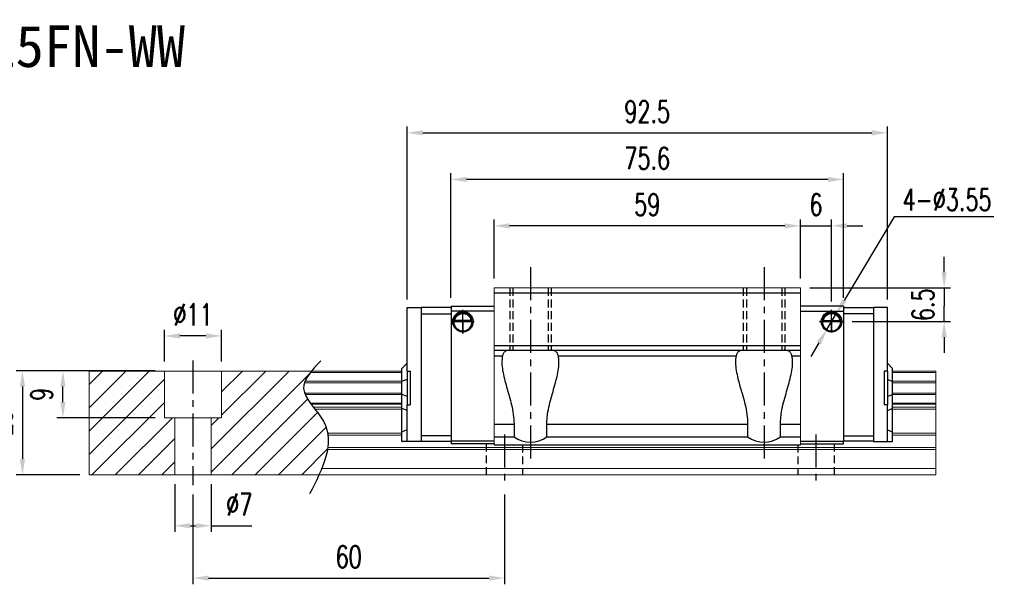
# Model space of a CAD drawing. Header units: millimetres. Extents: x 406 to 746, y 365 to 628.
# Tile 2 of 2: x 557 to 746, y 365 to 474. Entities that reach past the tile are written whole.
import ezdxf
from ezdxf.enums import TextEntityAlignment as Align

# ---------------------------------------------------------------- set-up
doc = ezdxf.new("R2010")
doc.units = ezdxf.units.MM
doc.header["$PDSIZE"] = -1
doc.linetypes.add('CENTER', pattern=[10.16, 6.35, -1.27, 1.27, -1.27])
doc.linetypes.add('DASHED', pattern=[0.75, 0.5, -0.25])
for name, color, linetype in [('2', 7, 'Continuous'), ('CHA', 7, 'Continuous'), ('CL', 1, 'CENTER'), ('DIM', 4, 'Continuous'), ('HID', 2, 'DASHED'), ('OUT', 3, 'Continuous')]:
    doc.layers.add(name, color=color, linetype=linetype)
doc.styles.add('DIM-7', font='SIMPLEX.shx', dxfattribs={"width": 0.7, "bigfont": 'chineset.shx'})
doc.styles.add('T', font='kaiu.ttf')
doc.dimstyles.new('CNS', dxfattribs={"dimtxt": 3.5, "dimasz": 2.5, "dimexe": 1, "dimexo": 1.5, "dimgap": 0.09, "dimtad": 0, "dimdsep": 46, "dimtxsty": 'DIM-7', "dimcen": 0.09, "dimclrd": 1, "dimclre": 1, "dimclrt": 4, "dimadec": 0, "dimazin": 0, "dimtfac": 1, "dimtix": 1, "dimtmove": 2, "dimatfit": 3, "dimfxl": 1, "dimtvp": 0.971429, "dimtolj": 1, "dimarcsym": 0})
doc.dimstyles.new('CNSx1 (指線專用)', dxfattribs={"dimscale": 0.8, "dimtxt": 3.5, "dimasz": 2.5, "dimexe": 1, "dimexo": 1.5, "dimgap": 1, "dimtad": 1, "dimtih": 1, "dimtoh": 1, "dimdsep": 46, "dimtxsty": 'DIM-7', "dimcen": 0.09, "dimclrd": 256, "dimclre": 256, "dimclrt": 4, "dimadec": 0, "dimazin": 0, "dimtfac": 1, "dimtix": 1, "dimtmove": 1, "dimatfit": 3, "dimfxl": 1, "dimtvp": 0.971429, "dimtolj": 1, "dimarcsym": 0})

# ---------------------------------------------------------------- blocks, each defined once
blk = doc.blocks.new('*D12')
at = {"layer": 'DEFPOINTS', "color": 0}
for p in [(584.57, 413.12), (584.57, 406.37), (595.57, 406.37)]:
    blk.add_point(p, dxfattribs=at)
at = {"layer": 'DIM', "color": 7, "lineweight": -2}
for p, q in [((584.57, 408.17), (584.57, 414.32)), ((595.57, 408.17), (595.57, 414.32)), ((592.57, 413.12), (587.57, 413.12))]:
    blk.add_line(p, q, dxfattribs=at)
at = {"layer": 'DIM', "color": 7}
for points in [[(587.57, 413.62), (587.57, 412.62), (584.57, 413.12)], [(592.57, 413.62), (592.57, 412.62), (595.57, 413.12)]]:
    blk.add_solid(points, dxfattribs=at)
at = {"layer": 'DIM', "color": 7, "insert": (590.07, 417.2), "char_height": 4.2, "attachment_point": 5, "style": 'DIM-7'}
blk.add_mtext('\\A1;%%C11', dxfattribs=at)
blk = doc.blocks.new('*D13')
at = {"layer": 'DEFPOINTS', "color": 0}
for p in [(586.57, 386.37), (593.57, 386.37), (593.57, 376.57)]:
    blk.add_point(p, dxfattribs=at)
at = {"layer": 'DIM', "color": 7, "lineweight": -2}
for p, q in [((586.57, 384.57), (586.57, 375.37)), ((593.57, 384.57), (593.57, 375.37)), ((589.57, 376.57), (590.57, 376.57)), ((593.57, 376.57), (601.41, 376.57))]:
    blk.add_line(p, q, dxfattribs=at)
at = {"layer": 'DIM', "color": 7}
for points in [[(589.57, 377.07), (589.57, 376.07), (586.57, 376.57)], [(590.57, 377.07), (590.57, 376.07), (593.57, 376.57)]]:
    blk.add_solid(points, dxfattribs=at)
at = {"layer": 'DIM', "color": 7, "insert": (598.99, 380.65), "char_height": 4.2, "attachment_point": 5, "style": 'DIM-7'}
blk.add_mtext('\\A1;%%C7', dxfattribs=at)
blk = doc.blocks.new('*D14')
at = {"layer": 'DEFPOINTS', "color": 0}
for p in [(565.03, 406.37), (584.57, 406.37), (584.57, 397.37)]:
    blk.add_point(p, dxfattribs=at)
at = {"layer": 'DIM', "color": 7, "lineweight": -2}
for p, q in [((582.77, 406.37), (563.83, 406.37)), ((565.03, 400.37), (565.03, 403.37)), ((582.77, 397.37), (563.83, 397.37))]:
    blk.add_line(p, q, dxfattribs=at)
at = {"layer": 'DIM', "color": 7}
for points in [[(564.53, 403.37), (565.53, 403.37), (565.03, 406.37)], [(564.53, 400.37), (565.53, 400.37), (565.03, 397.37)]]:
    blk.add_solid(points, dxfattribs=at)
at = {"layer": 'DIM', "color": 7, "insert": (560.95, 401.87), "char_height": 4.2, "attachment_point": 5, "rotation": 90, "style": 'DIM-7'}
blk.add_mtext('\\A1;9', dxfattribs=at)
blk = doc.blocks.new('*D15')
at = {"layer": 'DEFPOINTS', "color": 0}
for p in [(590.07, 384.37), (650.07, 384.37), (650.07, 366.5)]:
    blk.add_point(p, dxfattribs=at)
at = {"layer": 'DIM', "color": 7, "lineweight": -2}
for p, q in [((590.07, 382.57), (590.07, 365.3)), ((650.07, 382.57), (650.07, 365.3)), ((593.07, 366.5), (647.07, 366.5))]:
    blk.add_line(p, q, dxfattribs=at)
at = {"layer": 'DIM', "color": 7}
for points in [[(593.07, 367), (593.07, 366), (590.07, 366.5)], [(647.07, 367), (647.07, 366), (650.07, 366.5)]]:
    blk.add_solid(points, dxfattribs=at)
at = {"layer": 'DIM', "color": 7, "insert": (620.07, 370.58), "char_height": 4.2, "attachment_point": 5, "style": 'DIM-7'}
blk.add_mtext('\\A1;60', dxfattribs=at)
blk = doc.blocks.new('*D11')
at = {"layer": 'DEFPOINTS', "color": 0}
for p in [(648.07, 434.32), (648.07, 422.37), (707.07, 422.37)]:
    blk.add_point(p, dxfattribs=at)
at = {"layer": 'DIM', "color": 7, "lineweight": -2}
for p, q in [((648.07, 424.17), (648.07, 435.52)), ((704.07, 434.32), (651.07, 434.32)), ((707.07, 424.17), (707.07, 435.52))]:
    blk.add_line(p, q, dxfattribs=at)
at = {"layer": 'DIM', "color": 7}
for points in [[(651.07, 434.82), (651.07, 433.82), (648.07, 434.32)], [(704.07, 434.82), (704.07, 433.82), (707.07, 434.32)]]:
    blk.add_solid(points, dxfattribs=at)
at = {"layer": 'DIM', "color": 7, "insert": (677.57, 438.4), "char_height": 4.2, "attachment_point": 5, "style": 'DIM-7'}
blk.add_mtext('\\A1;59', dxfattribs=at)
blk = doc.blocks.new('*D17')
at = {"layer": 'DEFPOINTS', "color": 0}
for p in [(639.77, 443.25), (639.77, 418.67), (715.37, 418.67)]:
    blk.add_point(p, dxfattribs=at)
at = {"layer": 'DIM', "color": 7, "lineweight": -2}
for p, q in [((639.77, 420.47), (639.77, 444.45)), ((715.37, 420.47), (715.37, 444.45)), ((712.37, 443.25), (642.77, 443.25))]:
    blk.add_line(p, q, dxfattribs=at)
at = {"layer": 'DIM', "color": 7}
for points in [[(642.77, 443.75), (642.77, 442.75), (639.77, 443.25)], [(712.37, 443.75), (712.37, 442.75), (715.37, 443.25)]]:
    blk.add_solid(points, dxfattribs=at)
at = {"layer": 'DIM', "color": 7, "insert": (677.57, 447.33), "char_height": 4.2, "attachment_point": 5, "style": 'DIM-7'}
blk.add_mtext('\\A1;75.6', dxfattribs=at)
blk = doc.blocks.new('*D18')
at = {"layer": 'DEFPOINTS', "color": 0}
for p in [(713.07, 434.32), (707.07, 422.37), (713.07, 417.96)]:
    blk.add_point(p, dxfattribs=at)
at = {"layer": 'DIM', "color": 7, "lineweight": -2}
for p, q in [((704.07, 434.32), (701.07, 434.32)), ((707.07, 424.17), (707.07, 435.52)), ((707.07, 434.32), (713.07, 434.32)), ((713.07, 419.76), (713.07, 435.52)), ((716.07, 434.32), (719.07, 434.32))]:
    blk.add_line(p, q, dxfattribs=at)
at = {"layer": 'DIM', "color": 7}
for points in [[(704.07, 434.82), (704.07, 433.82), (707.07, 434.32)], [(716.07, 434.82), (716.07, 433.82), (713.07, 434.32)]]:
    blk.add_solid(points, dxfattribs=at)
at = {"layer": 'DIM', "color": 7, "insert": (710.07, 438.4), "char_height": 4.2, "attachment_point": 5, "style": 'DIM-7'}
blk.add_mtext('\\A1;6', dxfattribs=at)
blk = doc.blocks.new('*D19')
at = {"layer": 'DEFPOINTS', "color": 0}
for p in [(570.07, 406.37), (557.23, 386.37), (570.07, 386.37)]:
    blk.add_point(p, dxfattribs=at)
at = {"layer": 'DIM', "color": 7, "lineweight": -2}
for p, q in [((568.27, 406.37), (556.03, 406.37)), ((557.23, 403.37), (557.23, 389.37)), ((568.27, 386.37), (556.03, 386.37))]:
    blk.add_line(p, q, dxfattribs=at)
at = {"layer": 'DIM', "color": 7}
for points in [[(556.73, 403.37), (557.73, 403.37), (557.23, 406.37)], [(556.73, 389.37), (557.73, 389.37), (557.23, 386.37)]]:
    blk.add_solid(points, dxfattribs=at)
at = {"layer": 'DIM', "color": 7, "insert": (553.15, 396.37), "char_height": 4.2, "attachment_point": 5, "rotation": 90, "style": 'DIM-7'}
blk.add_mtext('\\A1;20', dxfattribs=at)
blk = doc.blocks.new('*D20')
at = {"layer": 'DEFPOINTS', "color": 0}
for p in [(723.82, 452.23), (631.32, 418.32), (723.82, 418.32)]:
    blk.add_point(p, dxfattribs=at)
at = {"layer": 'DIM', "color": 7, "lineweight": -2}
for p, q in [((631.32, 420.12), (631.32, 453.43)), ((723.82, 420.12), (723.82, 453.43)), ((634.32, 452.23), (720.82, 452.23))]:
    blk.add_line(p, q, dxfattribs=at)
at = {"layer": 'DIM', "color": 7}
for points in [[(634.32, 452.73), (634.32, 451.73), (631.32, 452.23)], [(720.82, 452.73), (720.82, 451.73), (723.82, 452.23)]]:
    blk.add_solid(points, dxfattribs=at)
at = {"layer": 'DIM', "color": 7, "insert": (677.57, 456.31), "char_height": 4.2, "attachment_point": 5, "style": 'DIM-7'}
blk.add_mtext('\\A1;92.5', dxfattribs=at)
blk = doc.blocks.new('*D37')
at = {"layer": 'DEFPOINTS', "color": 0}
for p in [(707.07, 422.37), (715.26, 415.87), (734.76, 415.87)]:
    blk.add_point(p, dxfattribs=at)
at = {"layer": 'DIM', "color": 7, "lineweight": -2}
for p, q in [((734.76, 425.37), (734.76, 428.37)), ((708.87, 422.37), (735.96, 422.37)), ((734.76, 422.37), (734.76, 419.37)), ((734.76, 419.37), (734.76, 418.87)), ((734.76, 415.87), (734.76, 418.87)), ((717.06, 415.87), (735.96, 415.87)), ((734.76, 412.87), (734.76, 409.87))]:
    blk.add_line(p, q, dxfattribs=at)
at = {"layer": 'DIM', "color": 7}
for points in [[(734.26, 425.37), (735.26, 425.37), (734.76, 422.37)], [(734.26, 412.87), (735.26, 412.87), (734.76, 415.87)]]:
    blk.add_solid(points, dxfattribs=at)
at = {"layer": 'DIM', "color": 7, "insert": (730.68, 419.12), "char_height": 4.2, "attachment_point": 5, "rotation": 90, "style": 'DIM-7'}
blk.add_mtext('\\A1;6.5', dxfattribs=at)
blk = doc.blocks.new('*D40')
at = {"layer": 'DEFPOINTS', "color": 0}
for p in [(713.98, 417.39), (712.16, 414.34)]:
    blk.add_point(p, dxfattribs=at)
at = {"layer": 'DIM', "color": 0, "lineweight": -2}
for p, q in [((725.1, 436.04), (715.52, 419.97)), ((744.36, 436.04), (725.1, 436.04)), ((712.16, 414.34), (713.98, 417.39)), ((710.63, 411.77), (709.09, 409.19))]:
    blk.add_line(p, q, dxfattribs=at)
at = {"layer": 'DIM', "color": 0}
for points in [[(715.09, 420.22), (715.95, 419.71), (713.98, 417.39)], [(710.2, 412.02), (711.06, 411.51), (712.16, 414.34)]]:
    blk.add_solid(points, dxfattribs=at)
at = {"layer": 'DIM', "color": 0, "insert": (735.33, 439.34), "char_height": 4.2, "attachment_point": 5, "style": 'DIM-7'}
blk.add_mtext('\\A1;4-∅3.55', dxfattribs=at)

msp = doc.modelspace()

# ---------------------------------------------------------------- linework, layer by layer
at = {"layer": '2', "color": 0, "linetype": 'Continuous'}
for p, q in [((631.324, 418.471), (631.324, 418.617)), ((631.324, 418.617), (634.024, 418.617)), ((631.324, 417.263), (631.324, 418.471)), ((631.324, 416.91), (631.324, 417.263)), ((634.024, 418.617), (634.024, 392.767)), ((639.774, 418.567), (634.024, 418.567)), ((634.024, 417.367), (639.774, 417.367)), ((639.774, 418.867), (648.074, 418.867)), ((639.774, 418.867), (639.774, 392.367)), ((648.074, 417.867), (639.774, 417.867)), ((715.374, 418.867), (707.074, 418.867)), ((707.074, 417.867), (715.374, 417.867)), ((715.374, 418.867), (715.374, 417.867)), ((715.374, 418.567), (721.124, 418.567)), ((715.374, 417.867), (715.374, 392.867)), ((721.124, 417.367), (715.374, 417.367)), ((723.824, 418.617), (721.124, 418.617)), ((721.124, 418.617), (721.124, 392.767)), ((723.824, 418.471), (723.824, 418.617)), ((723.824, 417.263), (723.824, 418.471)), ((723.824, 416.91), (723.824, 417.263)), ((631.324, 406.367), (631.324, 416.91)), ((640.3, 415.917), (643.848, 415.917)), ((643.706, 416.05), (640.442, 416.05)), ((643.629, 416.117), (640.519, 416.117)), ((714.848, 415.917), (711.3, 415.917)), ((711.442, 416.05), (714.706, 416.05)), ((711.519, 416.117), (714.629, 416.117)), ((723.824, 406.367), (723.824, 416.91)), ((631.324, 407.867), (630.374, 406.917)), ((723.824, 407.867), (724.774, 406.917)), ((630.324, 406.867), (630.374, 406.917)), ((630.324, 404.363), (630.324, 406.867)), ((631.324, 406.367), (631.324, 399.867)), ((631.324, 406.367), (631.924, 406.367)), ((631.924, 406.367), (631.924, 399.867)), ((723.224, 406.367), (723.224, 399.867)), ((723.824, 406.367), (723.224, 406.367)), ((723.824, 406.367), (723.824, 399.867)), ((724.824, 406.867), (724.774, 406.917)), ((724.824, 404.363), (724.824, 406.867)), ((630.324, 404.363), (630.374, 404.383)), ((630.324, 401.87), (630.324, 404.363)), ((631.324, 404.757), (630.374, 404.383)), ((723.824, 404.757), (724.774, 404.383)), ((724.824, 404.363), (724.774, 404.383)), ((724.824, 401.87), (724.824, 404.363)), ((630.324, 399.136), (630.324, 401.87)), ((630.324, 401.87), (630.374, 401.851)), ((631.324, 401.477), (630.374, 401.851)), ((723.824, 401.477), (724.774, 401.851)), ((724.824, 401.87), (724.774, 401.851)), ((724.824, 399.136), (724.824, 401.87)), ((630.324, 394.657), (630.324, 399.136)), ((630.324, 399.136), (630.374, 399.116)), ((631.324, 398.742), (630.374, 399.116)), ((631.324, 399.867), (631.924, 399.867)), ((631.324, 394.324), (631.324, 399.867)), ((723.824, 399.867), (723.224, 399.867)), ((723.824, 394.324), (723.824, 399.867)), ((723.824, 398.742), (724.774, 399.116)), ((724.824, 399.136), (724.774, 399.116)), ((724.824, 394.657), (724.824, 399.136)), ((630.324, 394.657), (630.374, 394.678)), ((630.324, 392.767), (630.324, 394.657)), ((631.324, 395.071), (630.374, 394.678)), ((723.824, 395.071), (724.774, 394.678)), ((724.824, 394.657), (724.774, 394.678)), ((724.824, 392.767), (724.824, 394.657)), ((630.324, 392.767), (630.374, 392.767)), ((631.324, 392.767), (630.374, 392.767)), ((631.324, 393.971), (631.324, 394.324)), ((631.324, 392.913), (631.324, 393.971)), ((631.324, 392.767), (631.324, 392.913)), ((634.024, 392.767), (631.324, 392.767)), ((639.774, 393.867), (634.024, 393.867)), ((634.024, 392.867), (639.774, 392.867)), ((648.074, 392.867), (639.773, 392.867)), ((707.073, 392.867), (715.374, 392.867)), ((715.374, 393.867), (721.124, 393.867)), ((715.374, 392.367), (715.374, 392.867)), ((721.124, 392.867), (715.374, 392.867)), ((721.124, 392.767), (723.824, 392.767)), ((723.824, 393.971), (723.824, 394.324)), ((723.824, 392.913), (723.824, 393.971)), ((723.824, 392.767), (723.824, 392.913)), ((723.824, 392.767), (724.774, 392.767)), ((724.824, 392.767), (724.774, 392.767)), ((648.074, 392.367), (639.773, 392.367)), ((707.073, 392.367), (715.374, 392.367))]:
    msp.add_line(p, q, dxfattribs=at)
at = {"layer": '2', "color": 7, "linetype": 'Continuous'}
msp.add_line((648.074, 392.367), (648.074, 392.232), dxfattribs=at)
at = {"layer": '2', "color": 0, "linetype": 'Continuous', "extrusion": (0, 0, -1)}
for centre, radius, start, end in [((-642.074, 415.867), 1.975, 270, 90), ((-642.074, 415.867), 1.575, 9.1332, 90), ((-642.074, 415.867), 1.975, 90, 270), ((-642.074, 415.867), 1.575, 90, 170.8668), ((-713.074, 415.867), 1.975, 270, 90), ((-713.074, 415.867), 1.575, 9.1332, 90), ((-713.074, 415.867), 1.975, 90, 270), ((-713.074, 415.867), 1.575, 90, 170.8668)]:
    msp.add_arc(centre, radius, start, end, dxfattribs=at)
at = {"layer": '2', "color": 0, "linetype": 'Continuous'}
for centre, start, end in [((642.074, 415.867), 90, 270), ((642.074, 415.867), 270, 90), ((713.074, 415.867), 90, 270), ((713.074, 415.867), 270, 90)]:
    msp.add_arc(centre, 1.775, start, end, dxfattribs=at)
for points, knots in [([(640.442, 416.05), (640.458, 416.126), (640.48, 416.216), (640.544, 416.405), (640.586, 416.507), (640.691, 416.703), (640.755, 416.799), (640.927, 417.01), (641.045, 417.121), (641.305, 417.302), (641.449, 417.374), (641.752, 417.472), (641.914, 417.498), (642.074, 417.498)], [0, 0, 0, 0, 0.1376864, 0.1376864, 0.275472, 0.275472, 0.4123557, 0.4123557, 0.6064308, 0.6064308, 0.8046387, 0.8046387, 1, 1, 1, 1]), ([(642.074, 417.498), (642.225, 417.498), (642.378, 417.475), (642.695, 417.378), (642.861, 417.294), (643.131, 417.096), (643.245, 416.986), (643.417, 416.766), (643.483, 416.659), (643.589, 416.445), (643.63, 416.335), (643.679, 416.169), (643.694, 416.106), (643.706, 416.05)], [0, 0, 0, 0, 0.1837975, 0.1837975, 0.4104893, 0.4104893, 0.6000274, 0.6000274, 0.749109, 0.749109, 0.8991923, 0.8991923, 1, 1, 1, 1]), ([(713.074, 417.498), (712.923, 417.498), (712.77, 417.475), (712.453, 417.378), (712.287, 417.294), (712.017, 417.096), (711.903, 416.986), (711.731, 416.766), (711.665, 416.659), (711.558, 416.445), (711.518, 416.335), (711.469, 416.169), (711.454, 416.106), (711.442, 416.05)], [0, 0, 0, 0, 0.1837975, 0.1837975, 0.4104893, 0.4104893, 0.6000274, 0.6000274, 0.749109, 0.749109, 0.8991923, 0.8991923, 1, 1, 1, 1]), ([(714.706, 416.05), (714.69, 416.126), (714.668, 416.216), (714.604, 416.405), (714.562, 416.507), (714.457, 416.703), (714.393, 416.799), (714.221, 417.01), (714.103, 417.121), (713.843, 417.302), (713.698, 417.374), (713.396, 417.472), (713.234, 417.498), (713.074, 417.498)], [0, 0, 0, 0, 0.1376864, 0.1376864, 0.275472, 0.275472, 0.4123557, 0.4123557, 0.6064308, 0.6064308, 0.8046387, 0.8046387, 1, 1, 1, 1])]:
    msp.add_open_spline(points, degree=3, knots=knots, dxfattribs=at)
for points in [[(640.442, 416.05), (640.468, 416.072), (640.493, 416.095), (640.519, 416.117)], [(643.629, 416.117), (643.655, 416.095), (643.68, 416.072), (643.706, 416.05)], [(714.706, 416.05), (714.68, 416.072), (714.654, 416.095), (714.629, 416.117)]]:
    msp.add_open_spline(points, degree=3, dxfattribs=at)
at = {"layer": '2', "color": 7, "linetype": 'Continuous'}
msp.add_open_spline([(711.519, 416.117), (711.493, 416.095), (711.468, 416.072), (711.442, 416.05)], degree=3, dxfattribs=at)
at = {"layer": 'CL', "color": 0}
for p, q in [((655.074, 426.367), (655.074, 389.045)), ((700.074, 426.367), (700.074, 389.045)), ((642.082, 413.606), (642.082, 418.132)), ((713.074, 413.789), (713.074, 418.156)), ((644.247, 415.867), (639.917, 415.867)), ((639.917, 415.867), (642.082, 415.867)), ((715.264, 415.867), (710.753, 415.867)), ((710.753, 415.867), (713.074, 415.867)), ((590.074, 408.367), (590.074, 384.367)), ((650.074, 394.167), (650.074, 384.367)), ((710.074, 394.167), (710.074, 384.367))]:
    msp.add_line(p, q, dxfattribs=at)
at = {"layer": 'DIM', "color": 0}
for p, q in [((642.074, 415.867), (644.247, 415.867)), ((642.082, 415.867), (642.082, 413.606)), ((713.074, 415.867), (715.264, 415.867)), ((713.074, 415.867), (713.074, 413.789)), ((570.074, 403.787), (572.653, 406.367)), ((570.074, 394.807), (581.634, 406.367)), ((570.074, 399.297), (577.143, 406.367)), ((593.574, 391.366), (608.574, 406.367)), ((595.574, 402.346), (599.594, 406.367)), ((595.574, 397.856), (604.084, 406.367)), ((570.074, 390.317), (584.574, 404.817)), ((593.574, 386.876), (612.44, 405.743)), ((570.614, 386.367), (584.574, 400.327)), ((597.555, 386.367), (612.133, 400.945)), ((602.045, 386.367), (614.057, 398.379)), ((575.104, 386.367), (586.104, 397.367)), ((593.574, 395.856), (595.084, 397.367)), ((606.535, 386.367), (615.721, 395.553)), ((579.594, 386.367), (586.574, 393.346)), ((611.025, 386.367), (616.01, 391.352)), ((584.084, 386.367), (586.574, 388.856))]:
    msp.add_line(p, q, dxfattribs=at)
msp.add_open_spline([(614.675, 408.329), (612.993, 406.538), (609.335, 402.642), (618.861, 394.958), (615.045, 387.572), (612.532, 382.708)], degree=3, knots=[0, 0, 0, 0, 6.2737393, 13.647637, 27.8750855, 27.8750855, 27.8750855, 27.8750855], dxfattribs=at)
at = {"layer": 'HID', "color": 7, "ltscale": 3}
for p, q in [((651.074, 422.367), (651.074, 410.367)), ((651.674, 422.367), (651.674, 410.367)), ((658.474, 422.367), (658.474, 410.367)), ((659.074, 422.367), (659.074, 410.367)), ((696.074, 422.367), (696.074, 410.367)), ((696.674, 422.367), (696.674, 410.367)), ((703.474, 422.367), (703.474, 410.367)), ((704.074, 422.367), (704.074, 410.367))]:
    msp.add_line(p, q, dxfattribs=at)
at = {"layer": 'HID', "color": 0, "ltscale": 3}
for p, q in [((646.574, 392.367), (646.574, 386.367)), ((653.574, 392.167), (653.574, 386.367)), ((706.574, 392.167), (706.574, 386.367)), ((713.574, 392.367), (713.574, 386.367))]:
    msp.add_line(p, q, dxfattribs=at)
at = {"layer": 'OUT', "color": 7, "linetype": 'Continuous', "lineweight": 15}
for p, q in [((648.074, 392.167), (648.074, 422.367)), ((648.074, 422.367), (707.074, 422.367)), ((707.074, 422.367), (707.074, 392.167))]:
    msp.add_line(p, q, dxfattribs=at)
at = {"layer": 'OUT', "color": 7}
for p, q in [((648.074, 421.41), (707.074, 421.41)), ((648.074, 411.26), (707.074, 411.26)), ((648.074, 410.36), (707.074, 410.36)), ((648.074, 409.274), (649.7, 409.274)), ((660.448, 409.274), (694.7, 409.274)), ((705.448, 409.274), (707.074, 409.274)), ((648.074, 396.16), (651.912, 396.16)), ((651.912, 396.16), (651.912, 393.66)), ((658.236, 393.66), (658.236, 396.16)), ((658.236, 396.16), (696.912, 396.16)), ((696.912, 396.16), (696.912, 393.66)), ((703.236, 393.66), (703.236, 396.16)), ((703.236, 396.16), (707.074, 396.16)), ((648.074, 393.66), (651.912, 393.66)), ((658.236, 393.66), (696.912, 393.66)), ((703.236, 393.66), (707.074, 393.66)), ((648.074, 392.167), (707.074, 392.167))]:
    msp.add_line(p, q, dxfattribs=at)
at = {"layer": 'OUT', "color": 0, "linetype": 'Continuous', "lineweight": 15}
for p, q in [((630.324, 406.367), (570.074, 406.367)), ((570.074, 406.367), (570.074, 386.367)), ((584.574, 397.367), (584.574, 406.367)), ((595.574, 397.367), (595.574, 406.367)), ((630.324, 406.11), (612.714, 406.11)), ((733.128, 406.36), (724.824, 406.36)), ((733.128, 406.103), (724.824, 406.103)), ((733.128, 406.367), (733.128, 386.367)), ((630.324, 404.106), (611.559, 404.106)), ((630.324, 404.401), (611.669, 404.401)), ((733.128, 404.394), (724.824, 404.394)), ((733.128, 404.099), (724.824, 404.099)), ((630.324, 402.126), (611.556, 402.126)), ((733.128, 402.119), (724.824, 402.119)), ((630.324, 401.832), (611.667, 401.832)), ((733.128, 401.824), (724.824, 401.824)), ((630.324, 400.151), (612.676, 400.151)), ((630.324, 399.987), (612.799, 399.987)), ((630.324, 399.393), (613.258, 399.393)), ((630.324, 399.04), (613.538, 399.04)), ((733.128, 400.144), (724.824, 400.144)), ((733.128, 399.98), (724.824, 399.98)), ((733.128, 399.386), (724.824, 399.386)), ((733.128, 399.032), (724.824, 399.032)), ((595.574, 397.367), (584.574, 397.367)), ((586.574, 397.367), (586.574, 386.367)), ((593.574, 397.367), (593.574, 386.367)), ((630.324, 394.374), (616.029, 394.374)), ((630.324, 394.02), (616.082, 394.02)), ((733.128, 394.367), (724.824, 394.367)), ((733.128, 394.013), (724.824, 394.013)), ((733.128, 391.26), (615.995, 391.26)), ((733.128, 391.613), (616.05, 391.613)), ((733.128, 387.567), (614.873, 387.567)), ((733.128, 386.367), (570.074, 386.367))]:
    msp.add_line(p, q, dxfattribs=at)
at = {"layer": 'OUT', "color": 7}
for centre in [(655.074, 398.16), (700.074, 398.16)]:
    msp.add_arc(centre, 5.5, 234.9032, 305.0968, dxfattribs=at)
for points, knots in [([(651.206, 410.36), (651.106, 410.36), (651.008, 410.356), (650.821, 410.339), (650.731, 410.326), (650.478, 410.269), (650.331, 410.21), (650.14, 410.079), (650.082, 410.029), (649.977, 409.914), (649.931, 409.851), (649.807, 409.639), (649.745, 409.467), (649.7, 409.274)], [0, 0, 0, 0, 0.125, 0.125, 0.25, 0.25, 0.5, 0.5, 0.625, 0.625, 0.75, 0.75, 1, 1, 1, 1]), ([(660.448, 409.274), (660.426, 409.37), (660.399, 409.462), (660.336, 409.631), (660.3, 409.709), (660.217, 409.85), (660.171, 409.914), (660.067, 410.028), (660.008, 410.079), (659.818, 410.21), (659.671, 410.269), (659.333, 410.344), (659.145, 410.36), (658.942, 410.36)], [0, 0, 0, 0, 0.125, 0.125, 0.25, 0.25, 0.375, 0.375, 0.5, 0.5, 0.75, 0.75, 1, 1, 1, 1]), ([(696.206, 410.36), (696.106, 410.36), (696.008, 410.356), (695.821, 410.339), (695.731, 410.326), (695.478, 410.269), (695.331, 410.21), (695.14, 410.079), (695.082, 410.029), (694.977, 409.914), (694.931, 409.851), (694.807, 409.639), (694.745, 409.467), (694.7, 409.274)], [0, 0, 0, 0, 0.125, 0.125, 0.25, 0.25, 0.5, 0.5, 0.625, 0.625, 0.75, 0.75, 1, 1, 1, 1]), ([(705.448, 409.274), (705.426, 409.37), (705.399, 409.462), (705.336, 409.631), (705.3, 409.709), (705.217, 409.85), (705.171, 409.914), (705.067, 410.028), (705.008, 410.079), (704.818, 410.21), (704.671, 410.269), (704.333, 410.344), (704.145, 410.36), (703.942, 410.36)], [0, 0, 0, 0, 0.125, 0.125, 0.25, 0.25, 0.375, 0.375, 0.5, 0.5, 0.75, 0.75, 1, 1, 1, 1]), ([(649.7, 409.274), (649.602, 408.853), (649.566, 408.395), (649.585, 407.451), (649.638, 406.962), (649.805, 405.95), (649.919, 405.424), (650.183, 404.357), (650.332, 403.817), (650.646, 402.716), (650.81, 402.156), (651.133, 401.012), (651.292, 400.426), (651.573, 399.234), (651.694, 398.631), (651.864, 397.409), (651.912, 396.789), (651.912, 396.16)], [0, 0, 0, 0, 0.125, 0.125, 0.25, 0.25, 0.375, 0.375, 0.5, 0.5, 0.625, 0.625, 0.75, 0.75, 0.875, 0.875, 1, 1, 1, 1]), ([(658.236, 396.16), (658.236, 396.471), (658.248, 396.787), (658.294, 397.41), (658.327, 397.719), (658.455, 398.636), (658.576, 399.238), (658.856, 400.425), (659.016, 401.014), (659.339, 402.159), (659.503, 402.719), (659.816, 403.817), (659.964, 404.356), (660.227, 405.415), (660.341, 405.937), (660.51, 406.958), (660.563, 407.449), (660.577, 408.158), (660.571, 408.389), (660.531, 408.842), (660.497, 409.062), (660.448, 409.274)], [0, 0, 0, 0, 0.0625, 0.0625, 0.125, 0.125, 0.25, 0.25, 0.375, 0.375, 0.5, 0.5, 0.625, 0.625, 0.75, 0.75, 0.875, 0.875, 0.9375, 0.9375, 1, 1, 1, 1]), ([(694.7, 409.274), (694.602, 408.853), (694.566, 408.395), (694.585, 407.451), (694.638, 406.962), (694.805, 405.95), (694.919, 405.424), (695.183, 404.357), (695.332, 403.817), (695.646, 402.716), (695.81, 402.156), (696.133, 401.012), (696.292, 400.426), (696.573, 399.234), (696.694, 398.631), (696.864, 397.409), (696.912, 396.789), (696.912, 396.16)], [0, 0, 0, 0, 0.125, 0.125, 0.25, 0.25, 0.375, 0.375, 0.5, 0.5, 0.625, 0.625, 0.75, 0.75, 0.875, 0.875, 1, 1, 1, 1]), ([(703.236, 396.16), (703.236, 396.471), (703.248, 396.787), (703.294, 397.41), (703.327, 397.719), (703.455, 398.636), (703.576, 399.238), (703.856, 400.425), (704.016, 401.014), (704.339, 402.159), (704.503, 402.719), (704.816, 403.817), (704.964, 404.356), (705.227, 405.415), (705.341, 405.937), (705.51, 406.958), (705.563, 407.449), (705.577, 408.158), (705.571, 408.389), (705.531, 408.842), (705.497, 409.062), (705.448, 409.274)], [0, 0, 0, 0, 0.0625, 0.0625, 0.125, 0.125, 0.25, 0.25, 0.375, 0.375, 0.5, 0.5, 0.625, 0.625, 0.75, 0.75, 0.875, 0.875, 0.9375, 0.9375, 1, 1, 1, 1])]:
    msp.add_open_spline(points, degree=3, knots=knots, dxfattribs=at)

# ---------------------------------------------------------------- texts
at = {"layer": 'CHA', "color": 7, "style": 'T'}
msp.add_text('TRH25FN-WW', height=8, dxfattribs=at).set_placement((561.356, 468.83), align=Align.MIDDLE)

# ---------------------------------------------------------------- dimensions: what is measured, and where the dimension line sits
at = {"layer": 'DIM', "color": 0}
for base, p1, p2, picture, middle in [((723.824, 452.232), (631.324, 418.32), (723.824, 418.32), '*D20', (677.574, 456.312)), ((639.774, 443.251), (715.374, 418.667), (639.774, 418.667), '*D17', (677.574, 447.331)), ((648.074, 434.319), (707.074, 422.367), (648.074, 422.367), '*D11', (677.574, 438.399)), ((713.074, 434.319), (707.074, 422.367), (713.074, 417.955), '*D18', (710.074, 438.399)), ((650.074, 366.497), (590.074, 384.367), (650.074, 384.367), '*D15', (620.074, 370.577))]:
    dim = msp.add_linear_dim(base=base, p1=p1, p2=p2, dimstyle='CNS', override={"dimscale": 1.2, "dimclrd": 7, "dimclre": 7, "dimclrt": 7}, dxfattribs=at)
    dim.commit()
    dim.dimension.update_dxf_attribs({"geometry": picture, "text_midpoint": middle})
dim = msp.add_diameter_dim_2p(p1=(712.165, 414.342), p2=(713.983, 417.392), text='4-<>', dimstyle='CNSx1 (指線專用)', override={"dimscale": 1.2, "dimclrd": 0, "dimclre": 0, "dimclrt": 0}, dxfattribs=at)
dim.commit()
dim.dimension.update_dxf_attribs({"geometry": '*D40', "text_midpoint": (725.1, 436.04), "dimtype": 163})
for base, p1, p2, picture, middle in [((734.757, 415.867), (707.074, 422.367), (715.264, 415.867), '*D37', (730.677, 419.117)), ((557.226, 386.367), (570.074, 406.367), (570.074, 386.367), '*D19', (553.146, 396.367)), ((565.032, 406.367), (584.574, 397.367), (584.574, 406.367), '*D14', (560.952, 401.867))]:
    dim = msp.add_linear_dim(base=base, p1=p1, p2=p2, angle=90, dimstyle='CNS', override={"dimscale": 1.2, "dimclrd": 7, "dimclre": 7, "dimclrt": 7}, dxfattribs=at)
    dim.commit()
    dim.dimension.update_dxf_attribs({"geometry": picture, "text_midpoint": middle})
dim = msp.add_linear_dim(base=(584.574, 413.124), p1=(595.574, 406.367), p2=(584.574, 406.367), text='%%C<>', dimstyle='CNS', override={"dimscale": 1.2, "dimclrd": 7, "dimclre": 7, "dimclrt": 7}, dxfattribs=at)
dim.commit()
dim.dimension.update_dxf_attribs({"geometry": '*D12', "text_midpoint": (590.074, 417.204)})
dim = msp.add_linear_dim(base=(593.574, 376.573), p1=(586.574, 386.367), p2=(593.574, 386.367), text='%%C<>', dimstyle='CNS', override={"dimscale": 1.2, "dimclrd": 7, "dimclre": 7, "dimclrt": 7, "dimtmove": 0}, dxfattribs=at)
dim.commit()
dim.dimension.update_dxf_attribs({"geometry": '*D13', "text_midpoint": (598.992, 376.573), "dimtype": 160})

doc.saveas('drawing.dxf')
